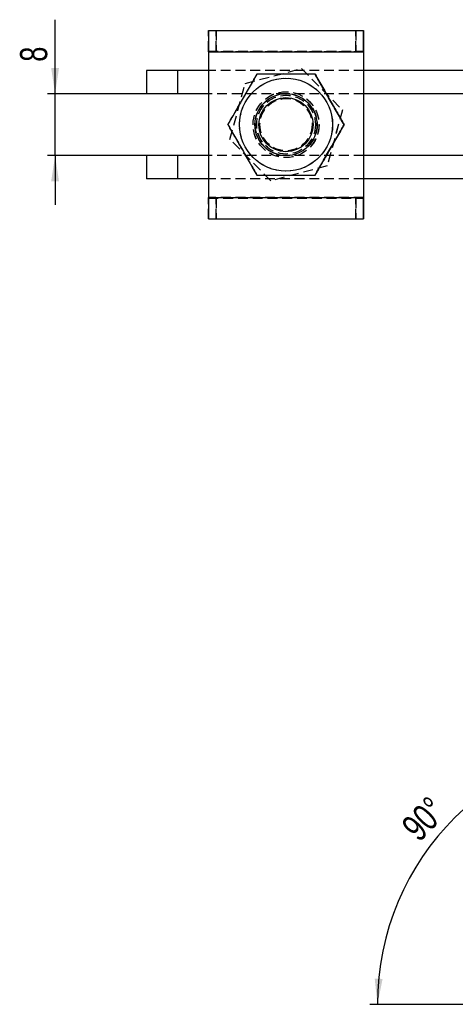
# Model space of a CAD drawing. Extents: x 39 to 393, y 13 to 280.
# Tile 1 of 24: x 39 to 95, y 21 to 149. Entities that reach past the tile are written whole.
import ezdxf

# ---------------------------------------------------------------- set-up
doc = ezdxf.new("R2010")
doc.units = 0
doc.linetypes.add('HIDDEN', pattern=[1.905, 1.27, -0.635])
doc.layers.get('0').update_dxf_attribs({"linetype": 'CONTINUOUS'})
doc.styles.add('SLDTEXTSTYLE0', font='TXT', dxfattribs={"width": 0.75})
doc.dimstyles.new('SLDDIMSTYLE3', dxfattribs={"dimtxt": 3.5, "dimasz": 3.302, "dimexe": 0, "dimexo": 0.0625, "dimgap": 0.875, "dimtad": 1, "dimdec": 3, "dimrnd": 1e-09, "dimzin": 12, "dimtxsty": 'SLDTEXTSTYLE0', "dimsah": 1, "dimcen": 0.09, "dimazin": 3, "dimtfac": 1, "dimtdec": 3, "dimtmove": 0, "dimatfit": 3, "dimtolj": 1, "dimtzin": 12})
doc.dimstyles.new('SLDDIMSTYLE6', dxfattribs={"dimtxt": 3.5, "dimasz": 3.302, "dimexe": 0, "dimexo": 0.0625, "dimgap": 0.875, "dimtad": 1, "dimdec": 4, "dimlfac": 2, "dimzin": 12, "dimtxsty": 'SLDTEXTSTYLE0', "dimsah": 1, "dimcen": 0.09, "dimazin": 3, "dimtfac": 1, "dimtofl": 0, "dimtmove": 0, "dimatfit": 3, "dimtolj": 1, "dimtzin": 12})

# ---------------------------------------------------------------- blocks, each defined once
blk = doc.blocks.new('_D_9')
at = {"color": 218, "linetype": 'CONTINUOUS'}
for p, q in [((43.54, 139.01), (43.54, 148.56)), ((58.33, 139.01), (42.54, 139.01)), ((43.54, 131.01), (43.54, 139.01)), ((58.33, 131.01), (42.54, 131.01)), ((43.54, 131.01), (43.54, 124.66))]:
    blk.add_line(p, q, dxfattribs=at)
for points in [[(43.54, 139.01), (44.04, 142.31), (43.03, 142.31)], [(43.54, 131.01), (43.03, 127.71), (44.04, 127.71)]]:
    blk.add_solid(points, dxfattribs=at)
at = {"color": 218, "linetype": 'CONTINUOUS', "insert": (39.02, 143.13, -38.46), "char_height": 3.5, "attachment_point": 1, "rotation": 90, "style": 'SLDTEXTSTYLE0'}
blk.add_mtext('8', dxfattribs=at)
blk = doc.blocks.new('_D_10')
at = {"color": 218, "linetype": 'CONTINUOUS'}
blk.add_line((111.97, 21.48), (84.12, 21.48), dxfattribs=at)
blk.add_arc((119.22, 21.48), 34.1, 90, 180, dxfattribs=at)
for points in [[(119.22, 55.59), (115.9, 55.93), (115.95, 54.92)], [(85.12, 21.48), (85.79, 24.76), (84.77, 24.81)]]:
    blk.add_solid(points, dxfattribs=at)
at = {"color": 218, "linetype": 'CONTINUOUS', "insert": (87.99, 44.73, 0.05), "char_height": 3.5, "attachment_point": 1, "rotation": 46.0456, "style": 'SLDTEXTSTYLE0'}
blk.add_mtext('90°', dxfattribs=at)

msp = doc.modelspace()

# ---------------------------------------------------------------- linework, layer by layer
at = {"color": 7, "linetype": 'CONTINUOUS'}
for p, q in [((63.326239, 147.159673), (83.326238, 147.159673)), ((83.326238, 147.159673), (83.326238, 144.509673)), ((83.328015, 147.159673), (83.326238, 147.159673)), ((83.328015, 147.159673), (83.331472, 147.159673)), ((83.328015, 144.509673), (83.328015, 147.159673)), ((83.331472, 147.159673), (83.331472, 144.509673)), ((83.331472, 147.159673), (83.333249, 147.159673)), ((83.333249, 144.509673), (83.333249, 147.159673)), ((63.324942, 144.409673), (63.324942, 125.609673)), ((63.324942, 144.409673), (83.324938, 144.409673)), ((83.324938, 144.409673), (83.324938, 125.609673)), ((83.326194, 144.409673), (83.324938, 144.409673)), ((83.326194, 144.409673), (83.326194, 125.609673)), ((83.328015, 144.509673), (83.326238, 144.509673)), ((83.331472, 144.509673), (83.328015, 144.509673)), ((83.331472, 144.509673), (83.333249, 144.509673)), ((83.33455, 144.409673), (83.333294, 144.409673)), ((83.333294, 144.409673), (83.333294, 142.009673)), ((83.33455, 144.409673), (83.33455, 142.009673)), ((55.326193, 142.009673), (55.326193, 139.009673)), ((59.326194, 142.009673), (55.326193, 142.009673)), ((59.326194, 142.009673), (59.326194, 139.009673)), ((63.324942, 142.009673), (59.326194, 142.009673)), ((128.326187, 142.009673), (83.326194, 142.009673)), ((59.326194, 139.009673), (55.326193, 139.009673)), ((63.324942, 139.009673), (59.326194, 139.009673)), ((73.32186, 139.009673), (73.319256, 139.009673)), ((128.326187, 139.009673), (83.326194, 139.009673)), ((83.333294, 139.009673), (83.333294, 131.009673)), ((83.33455, 139.009673), (83.33455, 131.009673)), ((80.827824, 135.009673), (80.830078, 135.009673)), ((55.326193, 131.009673), (55.326193, 128.009673)), ((59.326194, 131.009673), (55.326193, 131.009673)), ((59.326194, 131.009673), (59.326194, 128.009673)), ((63.324942, 131.009673), (59.326194, 131.009673)), ((73.319256, 131.009673), (73.32186, 131.009673)), ((128.326187, 131.009673), (83.326194, 131.009673)), ((59.326194, 128.009673), (55.326193, 128.009673)), ((63.324942, 128.009673), (59.326194, 128.009673)), ((128.326187, 128.009673), (83.326194, 128.009673)), ((83.333294, 128.009673), (83.333294, 125.609673)), ((83.33455, 128.009673), (83.33455, 125.609673)), ((63.324942, 125.609673), (83.324938, 125.609673)), ((83.324938, 125.609673), (83.326194, 125.609673)), ((83.326238, 125.509673), (83.326238, 122.859673)), ((83.326238, 125.509673), (83.328015, 125.509673)), ((83.328015, 125.509673), (83.331472, 125.509673)), ((83.328015, 122.859673), (83.328015, 125.509673)), ((83.331472, 125.509673), (83.331472, 122.859673)), ((83.333249, 125.509673), (83.331472, 125.509673)), ((83.333249, 122.859673), (83.333249, 125.509673)), ((83.333294, 125.609673), (83.33455, 125.609673)), ((63.326239, 122.859673), (83.326238, 122.859673)), ((83.326238, 122.859673), (83.328015, 122.859673)), ((83.331472, 122.859673), (83.328015, 122.859673)), ((83.333249, 122.859673), (83.331472, 122.859673))]:
    msp.add_line(p, q, dxfattribs=at)
at = {"color": 7, "linetype": 'HIDDEN'}
for p, q in [((63.326239, 144.509673), (63.326239, 147.159673)), ((63.32802, 147.159673), (63.32802, 144.509673)), ((63.331477, 144.509673), (63.331477, 147.159673)), ((63.33325, 147.159673), (63.33325, 144.509673)), ((64.328491, 144.509673), (64.328491, 147.159673)), ((64.331002, 147.159673), (64.331002, 144.509673)), ((82.32849, 147.159673), (82.32849, 144.509673)), ((82.330997, 144.509673), (82.330997, 147.159673)), ((63.324942, 144.409673), (63.326194, 144.409673)), ((63.326194, 144.409673), (63.326194, 125.609673)), ((63.326194, 144.409673), (83.326194, 144.409673)), ((63.326239, 144.509673), (83.326238, 144.509673)), ((63.333295, 144.409673), (63.333295, 125.609673)), ((63.333295, 144.409673), (63.334554, 144.409673)), ((83.326194, 144.409673), (63.333295, 144.409673)), ((83.33455, 144.409673), (63.334554, 144.409673)), ((63.334554, 144.409673), (63.334554, 125.609673)), ((55.333301, 142.009673), (55.333301, 139.009673)), ((59.333301, 142.009673), (59.333301, 139.009673)), ((83.326194, 142.009673), (63.324942, 142.009673)), ((68.070348, 140.342189), (75.329351, 142.25012)), ((68.072858, 140.342189), (75.331862, 142.25012)), ((75.331862, 142.25012), (75.329351, 142.25012)), ((75.329351, 142.25012), (80.611169, 136.917604)), ((75.331862, 142.25012), (80.613679, 136.917604)), ((83.333294, 142.009673), (83.333294, 139.009673)), ((83.33455, 142.009673), (83.33455, 139.009673)), ((66.093165, 133.101742), (68.070348, 140.342189)), ((66.095676, 133.101742), (68.072858, 140.342189)), ((68.072858, 140.342189), (68.070348, 140.342189)), ((73.319256, 139.009673), (63.324942, 139.009673)), ((73.326192, 139.009673), (73.32186, 139.009673)), ((73.326192, 139.259673), (73.324937, 139.259673)), ((83.326194, 139.009673), (73.326192, 139.009673)), ((73.334552, 139.259673), (73.333296, 139.259673)), ((73.324799, 138.384673), (73.321997, 138.384673)), ((73.337491, 138.384673), (73.334689, 138.384673)), ((80.611169, 136.917604), (78.633986, 129.677157)), ((80.613679, 136.917604), (78.636497, 129.677157)), ((80.613679, 136.917604), (80.611169, 136.917604)), ((65.816722, 135.009673), (65.818972, 135.009673)), ((65.82941, 135.009673), (65.831668, 135.009673)), ((80.840516, 135.009673), (80.84277, 135.009673)), ((71.374982, 127.769226), (66.093165, 133.101742)), ((66.095676, 133.101742), (66.093165, 133.101742)), ((71.377493, 127.769226), (66.095676, 133.101742)), ((55.333301, 131.009673), (55.333301, 128.009673)), ((59.333301, 131.009673), (59.333301, 128.009673)), ((73.319256, 131.009673), (63.324942, 131.009673)), ((73.32186, 131.009673), (73.326192, 131.009673)), ((73.321997, 131.634673), (73.324799, 131.634673)), ((83.326194, 131.009673), (73.326192, 131.009673)), ((73.334689, 131.634673), (73.337491, 131.634673)), ((83.333294, 131.009673), (83.333294, 128.009673)), ((83.33455, 131.009673), (83.33455, 128.009673)), ((78.633986, 129.677157), (71.374982, 127.769226)), ((78.636497, 129.677157), (71.377493, 127.769226)), ((73.324937, 130.759673), (73.326192, 130.759673)), ((73.333296, 130.759673), (73.334552, 130.759673)), ((78.636497, 129.677157), (78.633986, 129.677157)), ((83.326194, 128.009673), (63.324942, 128.009673)), ((71.377493, 127.769226), (71.374982, 127.769226)), ((63.326194, 125.609673), (63.324942, 125.609673)), ((63.326194, 125.609673), (83.326194, 125.609673)), ((63.326239, 125.509673), (83.326238, 125.509673)), ((63.326239, 122.859673), (63.326239, 125.509673)), ((63.32802, 125.509673), (63.32802, 122.859673)), ((63.331477, 122.859673), (63.331477, 125.509673)), ((63.33325, 125.509673), (63.33325, 122.859673)), ((63.334554, 125.609673), (63.333295, 125.609673)), ((83.326194, 125.609673), (63.333295, 125.609673)), ((83.33455, 125.609673), (63.334554, 125.609673)), ((64.328491, 122.859673), (64.328491, 125.509673)), ((64.331002, 125.509673), (64.331002, 122.859673)), ((82.32849, 125.509673), (82.32849, 122.859673)), ((82.330997, 122.859673), (82.330997, 125.509673))]:
    msp.add_line(p, q, dxfattribs=at)
at = {"color": 8, "linetype": 'CONTINUOUS'}
for p, q in [((83.333294, 144.409673), (83.326194, 144.409673)), ((83.333294, 125.609673), (83.326194, 125.609673))]:
    msp.add_line(p, q, dxfattribs=at)
at = {"color": 7, "linetype": 'CONTINUOUS', "flags": 128}
for points in [[(63.326239, 147.159673), (63.325986, 147.106832), (63.325747, 146.950341), (63.325516, 146.696214), (63.325322, 146.354217), (63.325159, 145.937491), (63.325039, 145.462052), (63.324965, 144.946171), (63.324942, 144.409673)], [(83.326238, 147.159673), (83.325985, 147.106832), (83.325743, 146.950341), (83.325516, 146.696214), (83.325318, 146.354217), (83.325158, 145.937491), (83.325035, 145.462052), (83.324961, 144.946171), (83.324938, 144.409673)], [(83.333249, 147.159673), (83.333503, 147.106832), (83.333745, 146.950341), (83.333972, 146.696214), (83.33417, 146.354217), (83.33433, 145.937491), (83.334453, 145.462052), (83.334523, 144.946171), (83.33455, 144.409673)], [(63.324942, 125.609673), (63.324965, 125.073174), (63.325039, 124.557293), (63.325159, 124.081855), (63.325322, 123.665129), (63.325516, 123.323132), (63.325747, 123.069005), (63.325986, 122.912513), (63.326239, 122.859673)], [(83.324938, 125.609673), (83.324961, 125.073174), (83.325035, 124.557293), (83.325158, 124.081855), (83.325318, 123.665129), (83.325516, 123.323132), (83.325743, 123.069005), (83.325985, 122.912513), (83.326238, 122.859673)], [(83.33455, 125.609673), (83.334523, 125.073174), (83.334453, 124.557293), (83.33433, 124.081855), (83.33417, 123.665129), (83.333972, 123.323132), (83.333745, 123.069005), (83.333503, 122.912513), (83.333249, 122.859673)]]:
    msp.add_lwpolyline(points, dxfattribs=at)
at = {"color": 7, "linetype": 'HIDDEN', "flags": 128}
for points in [[(63.33325, 147.159673), (63.333503, 147.106832), (63.333749, 146.950341), (63.333973, 146.696214), (63.334174, 146.354217), (63.33433, 145.937491), (63.334457, 145.462052), (63.334524, 144.946171), (63.334554, 144.409673)], [(63.334554, 125.609673), (63.334524, 125.073174), (63.334457, 124.557293), (63.33433, 124.081855), (63.334174, 123.665129), (63.333973, 123.323132), (63.333749, 123.069005), (63.333503, 122.912513), (63.33325, 122.859673)]]:
    msp.add_lwpolyline(points, dxfattribs=at)
at = {"color": 7, "linetype": 'CONTINUOUS'}
for centre, radius in [((73.321861, 135.009688), 5.999999), ((73.319255, 135.00967), 4), ((73.319017, 135.009664), 3.499999)]:
    msp.add_circle(centre, radius, dxfattribs=at)
at = {"color": 7, "linetype": 'HIDDEN'}
for centre, radius in [((73.32494, 135.009665), 6), ((73.334551, 135.009665), 6.000001), ((73.33763, 135.009688), 5.999999), ((73.324939, 135.009675), 4.25), ((73.326194, 135.009675), 4.25), ((73.333298, 135.009675), 4.25), ((73.334551, 135.009656), 4.250002), ((73.352167, 135.009666), 4.000001), ((73.32186, 135.009679), 3.790568), ((73.324938, 135.009661), 3.790571), ((73.334552, 135.009679), 3.790568), ((73.337629, 135.009679), 3.790568), ((73.321999, 135.009664), 3.374999), ((73.324801, 135.009664), 3.374999), ((73.334689, 135.00968), 3.375), ((73.337492, 135.00968), 3.375)]:
    msp.add_circle(centre, radius, dxfattribs=at)
for centre, radius, start, end in [((134.950132, 144.427654), 71.62394, 179.93438916, 180.01438433), ((15.83759, 144.43844), 47.495714, 359.96529655, 0.08592996), ((134.950132, 125.591692), 71.62394, 179.98561567, 180.06561084), ((15.83759, 125.580905), 47.495714, 359.91407004, 0.03470345)]:
    msp.add_arc(centre, radius, start, end, dxfattribs=at)
at = {"color": 7, "linetype": 'CONTINUOUS'}
for centre, radius, start, end in [((137.339331, 144.435527), 54.013143, 179.92134809, 180.02742541), ((26.825876, 144.434412), 56.507424, 359.97491576, 0.07631074), ((137.339331, 125.583819), 54.013143, 179.97257459, 180.07865191), ((26.825876, 125.584934), 56.507424, 359.92368926, 0.02508424)]:
    msp.add_arc(centre, radius, start, end, dxfattribs=at)
for points, knots in [([(69.569494, 141.509673), (69.243704, 140.945524), (68.585059, 139.804993), (67.609359, 138.115138), (66.676796, 136.499734), (66.10516, 135.509385), (65.816722, 135.009673)], [0, 0, 0, 0, 0.264602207, 0.534942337, 0.7653403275, 1, 1, 1, 1]), ([(77.075049, 141.509673), (76.603492, 141.509673), (75.655824, 141.509673), (74.046891, 141.509673), (72.250043, 141.509673), (70.708149, 141.509673), (69.822211, 141.509673), (69.569494, 141.509673)], [0, 0, 0, 0, 0.1920504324, 0.3859562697, 0.6379334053, 0.8967192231, 1, 1, 1, 1]), ([(80.827824, 135.009673), (80.502034, 135.573821), (79.843389, 136.714352), (78.86769, 138.404209), (77.935122, 140.019611), (77.363486, 141.009961), (77.075049, 141.509673)], [0, 0, 0, 0, 0.264602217, 0.5349422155, 0.7653403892, 1, 1, 1, 1]), ([(77.077302, 141.509673), (77.403094, 140.945525), (78.061742, 139.804995), (79.037435, 138.115136), (79.970005, 136.499735), (80.541641, 135.509385), (80.830078, 135.009673)], [0, 0, 0, 0, 0.2646024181, 0.5349422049, 0.765340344, 1, 1, 1, 1]), ([(65.816722, 135.009673), (66.142354, 134.445524), (66.800678, 133.304994), (67.776258, 131.615138), (68.708995, 129.999734), (69.280914, 129.009385), (69.569494, 128.509673)], [0, 0, 0, 0, 0.26460224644, 0.53494225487, 0.76534027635, 1, 1, 1, 1]), ([(77.075049, 128.509673), (77.40068, 129.073821), (78.059005, 130.214352), (79.034584, 131.904209), (79.967326, 133.519611), (80.539244, 134.509961), (80.827824, 135.009673)], [0, 0, 0, 0, 0.26460219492, 0.53494215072, 0.76534034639, 1, 1, 1, 1]), ([(80.830078, 135.009673), (80.504446, 134.445524), (79.846122, 133.304994), (78.870543, 131.615137), (77.937801, 129.999734), (77.365882, 129.009385), (77.077302, 128.509673)], [0, 0, 0, 0, 0.2646022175, 0.5349421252, 0.7653402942, 1, 1, 1, 1]), ([(69.569494, 128.509673), (69.822215, 128.509673), (70.692418, 128.509673), (72.233397, 128.509673), (74.025522, 128.509673), (75.65071, 128.509673), (76.59846, 128.509673), (77.075049, 128.509673)], [0, 0, 0, 0, 0.10328118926, 0.3556325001, 0.61404125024, 0.8059154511, 1, 1, 1, 1])]:
    msp.add_open_spline(points, degree=3, knots=knots, dxfattribs=at)
at = {"color": 7, "linetype": 'HIDDEN'}
for points, knots in [([(65.818972, 135.009673), (66.144764, 135.573821), (66.803411, 136.714351), (67.779111, 138.404207), (68.711673, 140.019613), (69.283312, 141.009961), (69.571751, 141.509673)], [0, 0, 0, 0, 0.2646023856, 0.5349423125, 0.7653401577, 1, 1, 1, 1]), ([(69.571751, 128.509673), (69.24612, 129.073822), (68.587796, 130.214353), (67.612211, 131.904207), (66.679475, 133.519613), (66.107554, 134.509961), (65.818972, 135.009673)], [0, 0, 0, 0, 0.26460216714, 0.53494226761, 0.7653401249, 1, 1, 1, 1])]:
    msp.add_open_spline(points, degree=3, knots=knots, dxfattribs=at)

# ---------------------------------------------------------------- dimensions: what is measured, and where the dimension line sits
at = {"color": 218, "linetype": 'CONTINUOUS'}
dim = msp.add_linear_dim(base=(43.536243, 139.009673), p1=(59.326195, 131.009673), p2=(59.326195, 139.009673), angle=90, dimstyle='SLDDIMSTYLE3', dxfattribs=at)
dim.commit()
dim.dimension.update_dxf_attribs({"geometry": '_D_9', "text_midpoint": (43.536243, 145.842447), "dimtype": 160})
dim = msp.add_angular_dim_2l(base=(95.107737, 45.597208), line1=((119.221363, 48.108582), (119.221363, 76.608582)), line2=((112.971363, 21.483582), (134.971363, 21.483582)), dimstyle='SLDDIMSTYLE6', dxfattribs=at)
dim.commit()
dim.dimension.update_dxf_attribs({"geometry": '_D_10', "text_midpoint": (94.671734, 45.153175), "dimtype": 162})

doc.saveas('drawing.dxf')
